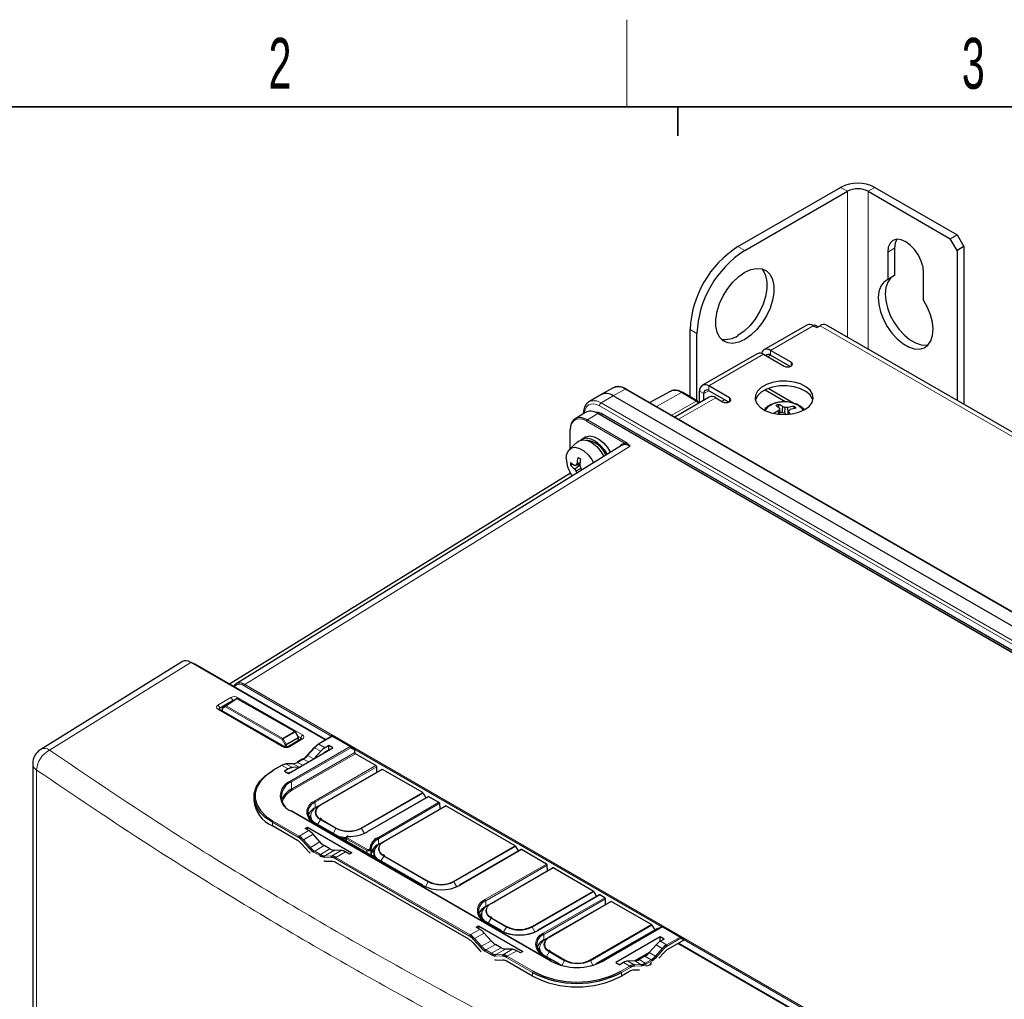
# Paper-space layout 'Blatt2' of a CAD drawing. Header units: millimetres. Extents: x 5 to 418, y 2 to 292.
# Tile 45 of 58: x 80 to 147, y 221 to 288. Entities that reach past the tile are written whole.
import ezdxf

# ---------------------------------------------------------------- set-up
doc = ezdxf.new("R2010")
doc.units = ezdxf.units.MM
doc.layers.add('SLD-0', color=7, linetype='Continuous')
doc.styles.add('SLDTEXTSTYLE1', font='TXT', dxfattribs={"width": 0.605})

psp = doc.layouts.new('Blatt2')

# ---------------------------------------------------------------- linework, layer by layer
at = {"color": 7, "linetype": 'Continuous', "lineweight": 25}
for p, q in [((129.145, 272.873), (136.216, 276.956)), ((129.616, 272.601), (136.687, 276.683)), ((138.101, 276.683), (143.758, 273.418)), ((138.573, 276.956), (144.23, 273.69)), ((143.758, 273.418), (144.23, 273.69)), ((144.23, 272.601), (143.758, 273.418)), ((144.23, 273.69), (144.701, 272.873)), ((139.928, 272.771), (139.928, 270.876)), ((144.701, 272.873), (144.23, 272.601)), ((144.701, 272.873), (144.701, 262.019)), ((139.457, 272.499), (139.457, 270.603)), ((144.23, 272.601), (144.23, 262.291)), ((139.928, 270.876), (139.457, 270.603)), ((141.932, 269.175), (141.932, 271.07)), ((133.88, 267.474), (130.934, 265.773)), ((134.33, 267.43), (134.566, 267.294)), ((134.663, 267.35), (134.497, 267.446)), ((134.566, 267.294), (134.802, 267.43)), ((182.017, 240.477), (135.252, 267.474)), ((125.845, 262.533), (125.845, 267.158)), ((126.316, 262.261), (126.316, 266.886)), ((130.463, 265.501), (126.691, 263.324)), ((130.913, 265.457), (132.327, 264.64)), ((132.798, 264.912), (131.384, 265.729)), ((132.746, 264.616), (131.384, 265.402)), ((120.556, 263.147), (119.719, 262.688)), ((128.556, 262.463), (127.141, 263.28)), ((119.698, 262.676), (118.881, 262.181)), ((176.874, 230.079), (120.542, 262.599)), ((177.783, 230.547), (121.45, 263.067)), ((124.468, 262.903), (123.067, 262.133)), ((127.163, 262.508), (124.791, 261.138)), ((126.352, 262.24), (125.339, 262.825)), ((126.505, 262.128), (126.505, 262.912)), ((126.788, 262.291), (126.788, 262.749)), ((128.504, 262.167), (127.141, 262.953)), ((127.613, 262.463), (128.084, 262.191)), ((131.01, 263.005), (132.437, 262.182)), ((132.993, 262.078), (131.224, 263.1)), ((126.436, 262.088), (126.436, 262.096)), ((131.948, 261.795), (131.96, 262.008)), ((132.072, 261.42), (131.998, 261.757)), ((132.186, 261.43), (132.244, 261.846)), ((132.382, 261.388), (132.401, 261.806)), ((132.603, 261.375), (132.578, 261.802)), ((133.008, 261.721), (133.017, 261.868)), ((118.639, 261.456), (117.921, 261.012)), ((175.274, 229.201), (119.521, 261.387)), ((149.382, 244.285), (119.868, 261.323)), ((131.951, 261.363), (131.921, 261.564)), ((132.058, 261.414), (132.005, 261.662)), ((132.591, 261.319), (132.649, 261.577)), ((132.626, 261.322), (132.656, 261.467)), ((133.741, 261.647), (133.613, 261.72)), ((117.573, 260.232), (117.573, 258.949)), ((118.648, 259.756), (118.412, 259.62)), ((121.129, 259.178), (94.586, 242.766)), ((118.091, 259.42), (117.539, 258.918)), ((117.755, 257.899), (117.613, 257.816)), ((118.249, 257.858), (117.904, 257.793)), ((118.246, 257.814), (117.904, 257.556)), ((118.252, 257.885), (117.985, 257.828)), ((118.26, 257.975), (118.043, 257.915)), ((117.611, 257.27), (94.132, 242.739)), ((117.573, 257.341), (117.573, 257.296)), ((118.322, 257.601), (117.985, 257.422)), ((118.103, 257.307), (118.043, 257.283)), ((90.878, 244.293), (81.123, 238.254)), ((100.75, 238.909), (91.506, 244.245)), ((100.758, 238.914), (91.737, 244.122)), ((94.395, 241.604), (93.646, 241.141)), ((94.395, 241.604), (94.396, 241.605)), ((94.606, 241.726), (94.396, 241.605)), ((94.605, 241.726), (94.606, 241.726)), ((98.638, 239.477), (94.673, 241.726)), ((97.88, 238.442), (93.406, 241.024)), ((93.613, 241.084), (93.613, 240.905)), ((98.872, 239.093), (98.662, 239.453)), ((99.074, 238.978), (98.182, 238.445)), ((98.881, 238.863), (98.881, 239.06)), ((101.173, 239.153), (100.247, 238.619)), ((101.24, 239.153), (102.457, 238.45)), ((98.19, 236.592), (101.245, 238.356)), ((99.952, 238.373), (99.478, 237.844)), ((100.409, 238.119), (99.94, 237.602)), ((100.967, 238.516), (100.709, 238.368)), ((100.762, 238.104), (100.967, 238.222)), ((101.245, 238.356), (100.967, 238.516)), ((100.967, 238.222), (100.967, 238.516)), ((100.967, 238.222), (100.99, 238.209)), ((102.457, 238.45), (102.707, 238.306)), ((102.757, 238.031), (102.755, 238.203)), ((99.175, 237.592), (98.779, 237.363)), ((104.213, 237.137), (102.804, 237.951)), ((80.571, 237.262), (80.571, 211.644)), ((97.707, 237.152), (97.091, 236.797)), ((98.169, 236.902), (97.911, 236.753)), ((97.911, 236.753), (98.19, 236.592)), ((98.491, 237.269), (98.017, 237.251)), ((98.928, 237.018), (98.467, 236.998)), ((100.387, 234.432), (104.63, 236.881)), ((104.266, 236.671), (104.261, 237.056)), ((107.429, 235.281), (104.663, 236.878)), ((95.808, 234.998), (95.808, 234.753)), ((107.831, 235.017), (103.602, 232.575)), ((107.462, 235.246), (107.654, 234.914)), ((108.594, 234.577), (107.831, 235.017)), ((107.831, 234.994), (107.831, 235.017)), ((116.289, 223.675), (98.375, 234.016)), ((100.18, 234.312), (100.024, 234.222)), ((100.181, 234.313), (100.387, 234.432)), ((104.748, 231.914), (108.99, 234.364)), ((108.627, 234.154), (108.621, 234.538)), ((113.793, 231.607), (109.024, 234.36)), ((99.71, 233.656), (99.706, 233.512)), ((100.454, 233.447), (100.358, 233.512)), ((98.814, 231.981), (97.077, 232.984)), ((99.326, 232.807), (99.486, 232.9)), ((99.583, 232.658), (99.326, 232.807)), ((99.486, 232.9), (99.483, 232.716)), ((99.486, 232.9), (102.541, 231.136)), ((107.429, 228.902), (100.004, 233.188)), ((100.351, 231.877), (99.881, 232.408)), ((102.067, 231.997), (102.116, 231.993)), ((102.136, 232.156), (102.125, 231.955)), ((99.113, 231.732), (99.587, 231.203)), ((101.045, 231.399), (100.649, 231.628)), ((101.823, 231.287), (101.345, 231.303)), ((103.904, 231.191), (104.1, 231.304)), ((104.384, 231.705), (104.541, 231.795)), ((104.542, 231.795), (104.748, 231.914)), ((114.209, 231.351), (109.966, 228.902)), ((113.826, 231.572), (114.018, 231.24)), ((115.963, 230.354), (114.242, 231.348)), ((100.696, 230.563), (101.17, 230.545)), ((102.381, 231.043), (102.123, 231.192)), ((102.541, 231.136), (102.381, 231.043)), ((104.07, 231.139), (104.067, 230.995)), ((104.814, 230.93), (104.719, 230.994)), ((110.599, 225.178), (101.469, 230.449)), ((112.137, 227.649), (116.379, 230.098)), ((116.016, 229.888), (116.01, 230.273)), ((119.179, 228.498), (116.413, 230.095)), ((119.595, 228.242), (115.352, 225.792)), ((119.212, 228.463), (119.403, 228.131)), ((119.97, 228.041), (119.628, 228.238)), ((120.023, 227.575), (120.017, 227.96)), ((111.93, 227.529), (111.774, 227.439)), ((111.931, 227.53), (112.137, 227.649)), ((116.144, 225.335), (120.386, 227.785)), ((123.186, 226.185), (120.42, 227.781)), ((111.459, 226.873), (111.456, 226.729)), ((112.204, 226.664), (112.108, 226.729)), ((111.111, 226.003), (111.271, 226.096)), ((111.368, 225.855), (111.111, 226.003)), ((111.271, 226.096), (111.268, 225.912)), ((111.271, 226.096), (114.326, 224.332)), ((112.815, 225.792), (111.754, 226.405)), ((123.602, 225.929), (119.359, 223.479)), ((123.903, 226.032), (119.821, 223.675)), ((123.219, 226.15), (123.41, 225.818)), ((123.677, 225.901), (123.635, 225.925)), ((123.97, 226.032), (125.187, 225.329)), ((112.136, 225.074), (111.666, 225.605)), ((115.937, 225.216), (115.78, 225.126)), ((115.938, 225.217), (116.144, 225.335)), ((123.778, 225.348), (120.723, 223.584)), ((124.056, 225.187), (123.778, 225.348)), ((123.783, 225.051), (123.778, 225.348)), ((124.056, 225.187), (123.799, 225.038)), ((125.187, 225.329), (125.432, 225.187)), ((110.898, 224.929), (111.372, 224.4)), ((112.83, 224.595), (112.434, 224.824)), ((113.608, 224.484), (113.13, 224.5)), ((115.466, 224.56), (115.463, 224.416)), ((123.501, 224.789), (123.031, 224.258)), ((123.783, 225.051), (123.802, 225.04)), ((125.413, 225.121), (124.332, 224.497)), ((146.957, 212.234), (125.023, 224.896)), ((147.198, 212.105), (125.031, 224.901)), ((114.166, 224.24), (113.908, 224.389)), ((114.326, 224.332), (114.166, 224.24)), ((116.822, 223.479), (115.761, 224.092)), ((116.21, 224.351), (116.115, 224.415)), ((123.044, 224.273), (122.061, 223.685)), ((122.733, 224.008), (122.337, 223.779)), ((123.704, 223.881), (124.033, 224.248)), ((112.481, 223.76), (112.955, 223.741)), ((114.991, 222.643), (113.254, 223.645)), ((117.006, 223.368), (116.788, 223.476)), ((120.723, 223.584), (121.001, 223.423)), ((121.259, 223.572), (121.001, 223.423)), ((122.037, 223.684), (121.559, 223.667)), ((121.677, 222.965), (121.119, 222.643)), ((121.976, 223.061), (122.357, 223.076))]:
    psp.add_line(p, q, dxfattribs=at)
at = {"color": 7, "linetype": 'Continuous', "lineweight": 18}
for p, q in [((136.687, 276.683), (136.216, 276.956)), ((136.687, 276.683), (136.687, 266.645)), ((138.101, 276.683), (138.573, 276.956)), ((138.101, 265.829), (138.101, 276.683)), ((129.145, 272.873), (129.616, 272.601)), ((139.928, 272.771), (139.457, 272.499)), ((134.33, 267.43), (131.384, 265.729)), ((181.839, 240.275), (134.802, 267.43)), ((125.845, 267.158), (126.316, 266.886)), ((130.913, 265.457), (127.141, 263.28)), ((131.195, 265.293), (131.384, 265.402)), ((131.384, 265.402), (131.384, 265.729)), ((132.798, 264.64), (132.798, 264.912)), ((127.141, 262.953), (127.141, 263.28)), ((120.542, 262.599), (119.715, 262.105)), ((121.369, 263.06), (120.542, 262.599)), ((177.702, 230.54), (121.369, 263.06)), ((125.258, 262.818), (123.54, 261.861)), ((125.054, 260.986), (127.613, 262.463)), ((126.271, 262.233), (125.258, 262.818)), ((126.788, 262.749), (126.505, 262.912)), ((126.788, 262.749), (127.141, 262.953)), ((128.556, 262.191), (128.556, 262.463)), ((175.932, 229.382), (119.599, 261.902)), ((119.715, 262.105), (176.047, 229.585)), ((124.583, 261.258), (126.271, 262.233)), ((126.435, 262.088), (126.436, 262.096)), ((128.226, 262.327), (128.037, 262.218)), ((119.487, 261.383), (118.77, 260.939)), ((175.24, 229.197), (119.487, 261.383)), ((119.735, 261.263), (119.835, 261.32)), ((149.321, 244.298), (119.835, 261.32)), ((121.377, 259.326), (118.723, 260.858)), ((118.77, 260.939), (121.423, 259.407)), ((117.592, 260.204), (117.592, 258.966)), ((121.722, 259.126), (95.18, 242.715)), ((117.592, 257.304), (117.592, 257.268)), ((91.472, 244.241), (81.723, 238.206)), ((100.729, 238.897), (91.472, 244.241)), ((101.168, 239.15), (95.134, 242.633)), ((95.18, 242.715), (143.875, 214.604)), ((93.321, 241.292), (94.212, 241.825)), ((94.332, 241.624), (93.441, 241.091)), ((93.854, 241.261), (94.605, 241.726)), ((94.639, 241.722), (93.887, 241.258)), ((94.332, 241.565), (94.332, 241.624)), ((94.605, 241.726), (94.395, 241.604)), ((98.604, 239.473), (94.639, 241.722)), ((94.683, 241.83), (99.157, 239.247)), ((97.794, 238.432), (93.321, 241.015)), ((93.441, 241.091), (93.443, 241.003)), ((93.841, 241.177), (93.633, 241.057)), ((93.633, 241.057), (93.633, 240.893)), ((93.646, 241.141), (93.854, 241.261)), ((97.745, 238.923), (93.841, 241.177)), ((93.887, 241.258), (97.791, 239.004)), ((97.791, 239.004), (98.604, 239.473)), ((98.637, 239.438), (97.824, 238.968)), ((98.847, 239.078), (98.637, 239.438)), ((97.953, 238.562), (97.745, 238.923)), ((97.824, 238.968), (98.032, 238.608)), ((98.032, 238.608), (98.847, 239.078)), ((98.861, 239.032), (98.046, 238.561)), ((99.157, 238.97), (98.266, 238.437)), ((99.042, 239.046), (98.828, 239.17)), ((98.861, 238.851), (98.861, 239.032)), ((99.039, 238.957), (99.042, 239.046)), ((101.206, 239.15), (100.28, 238.615)), ((102.424, 238.447), (101.206, 239.15)), ((97.953, 238.417), (97.953, 238.562)), ((98.046, 238.561), (98.046, 238.411)), ((98.342, 236.091), (102.424, 238.447)), ((102.471, 238.366), (98.389, 236.01)), ((98.397, 235.514), (102.757, 238.031)), ((99.981, 238.366), (99.507, 237.837)), ((100.409, 238.119), (99.981, 238.366)), ((100.709, 238.368), (100.28, 238.615)), ((102.755, 238.203), (102.471, 238.366)), ((123.898, 226.028), (102.75, 238.237)), ((102.804, 237.951), (98.444, 235.433)), ((99.208, 237.588), (98.812, 237.359)), ((99.166, 237.155), (98.812, 237.359)), ((99.562, 237.384), (99.208, 237.588)), ((99.927, 237.595), (99.507, 237.837)), ((80.843, 236.829), (80.843, 211.228)), ((97.74, 237.149), (97.125, 236.794)), ((98.169, 236.902), (97.74, 237.149)), ((98.513, 237.263), (98.039, 237.245)), ((98.467, 236.998), (98.039, 237.245)), ((98.933, 237.021), (98.513, 237.263)), ((99.971, 234.688), (104.213, 237.137)), ((104.261, 237.056), (100.018, 234.607)), ((104.663, 236.878), (100.42, 234.428)), ((98.397, 235.514), (98.389, 236.01)), ((103.186, 232.832), (107.429, 235.281)), ((107.462, 235.246), (103.22, 232.796)), ((107.831, 234.994), (103.636, 232.572)), ((108.527, 234.593), (107.831, 234.994)), ((116.255, 223.672), (98.342, 234.013)), ((100.024, 234.222), (100.018, 234.607)), ((100.023, 234.187), (100.024, 234.222)), ((104.331, 232.171), (108.527, 234.593)), ((108.621, 234.539), (104.378, 232.09)), ((109.024, 234.36), (104.781, 231.911)), ((97.125, 233.31), (98.919, 232.275)), ((100.196, 233.077), (100.387, 233.409)), ((101.448, 232.796), (100.387, 233.409)), ((100.42, 233.444), (101.481, 232.832)), ((97.077, 232.984), (97.077, 233.229)), ((98.872, 232.193), (97.077, 233.229)), ((99.583, 232.658), (98.919, 232.275)), ((107.395, 228.898), (99.971, 233.184)), ((101.256, 232.465), (101.448, 232.796)), ((103.412, 232.462), (103.22, 232.796)), ((99.625, 231.432), (99.151, 231.961)), ((99.881, 232.408), (99.218, 232.026)), ((99.218, 232.026), (99.692, 231.497)), ((102.189, 232.082), (102.181, 231.931)), ((103.574, 231.282), (102.189, 232.082)), ((102.236, 232.162), (103.621, 231.362)), ((104.384, 231.705), (104.378, 232.09)), ((100.351, 231.877), (99.692, 231.497)), ((100.649, 231.628), (99.991, 231.248)), ((99.991, 231.248), (100.387, 231.019)), ((101.045, 231.399), (100.387, 231.019)), ((101.345, 231.303), (100.686, 230.923)), ((101.823, 231.287), (101.16, 230.904)), ((103.578, 231.125), (103.574, 231.282)), ((103.914, 231.218), (104.11, 231.332)), ((109.55, 229.158), (113.793, 231.607)), ((113.826, 231.572), (109.584, 229.123)), ((114.242, 231.348), (110, 228.898)), ((100.34, 230.937), (99.943, 231.166)), ((101.133, 230.816), (100.659, 230.835)), ((100.686, 230.923), (101.16, 230.904)), ((110.657, 225.39), (101.412, 230.727)), ((102.123, 231.192), (101.459, 230.808)), ((101.459, 230.808), (110.704, 225.471)), ((104.556, 230.56), (104.748, 230.892)), ((107.812, 229.123), (104.748, 230.892)), ((104.781, 230.927), (107.845, 229.158)), ((111.721, 227.905), (115.963, 230.354)), ((116.01, 230.273), (111.768, 227.824)), ((116.413, 230.095), (112.17, 227.645)), ((107.619, 228.788), (107.812, 229.123)), ((109.776, 228.788), (109.584, 229.123)), ((114.936, 226.049), (119.179, 228.498)), ((119.212, 228.463), (114.969, 226.013)), ((119.628, 228.238), (115.386, 225.789)), ((115.728, 225.592), (119.97, 228.041)), ((120.017, 227.96), (115.775, 225.511)), ((111.774, 227.439), (111.768, 227.824)), ((111.773, 227.404), (111.774, 227.439)), ((120.42, 227.781), (116.177, 225.332)), ((111.452, 226.892), (111.423, 226.666)), ((111.945, 226.294), (112.137, 226.626)), ((113.198, 226.013), (112.137, 226.626)), ((112.17, 226.661), (113.231, 226.049)), ((111.368, 225.855), (110.704, 225.471)), ((112.781, 225.789), (111.721, 226.401)), ((113.005, 225.679), (113.198, 226.013)), ((115.162, 225.679), (114.969, 226.013)), ((118.943, 223.736), (123.186, 226.185)), ((123.219, 226.15), (118.976, 223.7)), ((123.635, 225.925), (119.392, 223.476)), ((123.936, 226.028), (119.855, 223.672)), ((125.154, 225.325), (123.936, 226.028)), ((111.41, 224.628), (110.936, 225.157)), ((111.666, 225.605), (111.003, 225.222)), ((111.003, 225.222), (111.477, 224.693)), ((115.78, 225.126), (115.775, 225.511)), ((124.228, 224.791), (125.154, 225.325)), ((125.201, 225.244), (124.275, 224.709)), ((125.413, 225.121), (125.201, 225.244)), ((143.828, 214.523), (125.437, 225.14)), ((112.136, 225.074), (111.477, 224.693)), ((112.434, 224.824), (111.776, 224.444)), ((112.83, 224.595), (112.172, 224.215)), ((113.13, 224.5), (112.471, 224.119)), ((113.608, 224.484), (112.945, 224.101)), ((115.78, 225.091), (115.78, 225.126)), ((123.455, 224.013), (123.929, 224.542)), ((123.501, 224.789), (123.929, 224.542)), ((123.996, 224.477), (123.522, 223.948)), ((123.799, 225.038), (124.228, 224.791)), ((146.923, 212.23), (125.003, 224.884)), ((112.125, 224.134), (111.728, 224.363)), ((111.776, 224.444), (112.172, 224.215)), ((112.918, 224.013), (112.444, 224.031)), ((112.471, 224.119), (112.945, 224.101)), ((114.991, 222.888), (113.197, 223.923)), ((113.908, 224.389), (113.244, 224.005)), ((113.244, 224.005), (115.038, 222.969)), ((116.788, 223.476), (115.728, 224.088)), ((115.952, 223.981), (116.144, 224.313)), ((117.204, 223.7), (116.144, 224.313)), ((116.177, 224.348), (117.238, 223.736)), ((122.998, 224.222), (122.111, 223.692)), ((122.733, 224.008), (123.156, 223.764)), ((123.031, 224.258), (123.455, 224.013)), ((117.014, 223.37), (117.204, 223.7)), ((119.157, 223.387), (118.976, 223.7)), ((121.072, 222.969), (121.688, 223.325)), ((121.735, 223.243), (121.119, 222.888)), ((121.259, 223.572), (121.688, 223.325)), ((121.559, 223.667), (121.986, 223.421)), ((121.986, 223.421), (122.461, 223.439)), ((122.488, 223.351), (122.014, 223.333)), ((122.037, 223.684), (122.461, 223.439)), ((122.337, 223.779), (122.759, 223.535)), ((122.759, 223.535), (123.156, 223.764)), ((123.203, 223.682), (122.806, 223.453)), ((114.991, 222.643), (114.991, 222.888)), ((121.119, 222.643), (121.119, 222.888))]:
    psp.add_line(p, q, dxfattribs=at)
at = {"color": 7, "linetype": 'Continuous', "lineweight": 25, "flags": 128}
for points in [[(141.932, 271.07), (141.889, 271.464), (141.766, 271.88), (141.569, 272.29), (141.313, 272.665), (141.014, 272.98), (140.694, 273.213), (140.374, 273.35), (140.075, 273.379), (139.819, 273.3), (139.623, 273.118), (139.499, 272.844), (139.457, 272.499)], [(140.087, 273.38), (139.97, 273.116), (139.928, 272.771)], [(129.616, 266.477), (129.2, 266.287), (128.801, 266.207), (128.439, 266.239), (128.127, 266.383), (127.881, 266.632), (127.711, 266.976), (127.624, 267.399), (127.624, 267.882), (127.711, 268.406), (127.881, 268.946), (128.127, 269.479), (128.439, 269.983), (128.801, 270.434), (129.2, 270.813), (129.616, 271.104), (130.033, 271.294), (130.431, 271.375), (130.794, 271.342), (131.105, 271.198), (131.351, 270.949), (131.522, 270.606), (131.609, 270.183), (131.609, 269.699), (131.522, 269.176), (131.351, 268.636), (131.105, 268.102), (130.794, 267.599), (130.431, 267.148), (130.033, 266.768), (129.616, 266.477)], [(130.777, 271.346), (130.88, 271.221), (131.05, 270.878), (131.137, 270.455), (131.137, 269.971), (131.05, 269.448), (130.88, 268.908), (130.634, 268.374), (130.322, 267.871), (129.96, 267.42), (129.561, 267.04), (129.145, 266.749)], [(139.457, 270.603), (139.186, 270.424), (138.983, 270.148), (138.855, 269.788), (138.809, 269.359), (138.846, 268.881), (138.965, 268.375), (139.161, 267.863), (139.425, 267.368), (139.745, 266.912), (140.107, 266.515), (140.496, 266.195), (140.893, 265.966), (141.281, 265.838), (141.643, 265.817), (141.963, 265.903), (142.227, 266.093), (142.423, 266.379), (142.542, 266.747), (142.58, 267.182), (142.533, 267.664), (142.406, 268.172), (142.202, 268.683), (141.932, 269.175)], [(139.743, 270.769), (139.658, 270.696), (139.454, 270.42), (139.326, 270.06), (139.28, 269.631), (139.317, 269.153), (139.437, 268.647), (139.633, 268.135), (139.897, 267.64), (140.217, 267.184), (140.579, 266.788), (140.967, 266.467), (141.364, 266.238), (141.752, 266.11), (142.115, 266.089), (142.242, 266.109)], [(131.384, 265.729), (131.26, 265.786), (131.14, 265.813), (131.03, 265.809), (130.934, 265.773), (130.855, 265.708), (130.796, 265.615), (130.765, 265.522)], [(132.327, 264.64), (132.435, 264.599), (132.562, 264.584), (132.69, 264.599), (132.798, 264.64), (132.87, 264.703), (132.896, 264.776), (132.87, 264.85), (132.798, 264.912)], [(133.741, 261.647), (134.048, 261.875), (134.247, 262.141), (134.326, 262.427), (134.279, 262.715), (134.109, 262.987), (133.827, 263.227), (133.451, 263.418), (133.004, 263.55), (132.515, 263.613), (132.014, 263.604), (131.532, 263.523), (131.101, 263.375), (130.746, 263.171), (130.491, 262.922), (130.351, 262.644), (130.336, 262.355), (130.445, 262.072), (130.673, 261.814), (131.004, 261.597), (131.419, 261.434), (131.89, 261.336), (132.39, 261.309), (132.885, 261.354), (133.345, 261.469), (133.741, 261.647)], [(134.307, 262.3), (134.279, 262.388), (134.109, 262.661), (133.827, 262.9), (133.451, 263.091), (133.004, 263.223), (132.515, 263.286), (132.014, 263.277), (131.532, 263.196), (131.101, 263.049), (130.746, 262.844), (130.491, 262.595), (130.351, 262.317), (130.347, 262.3)], [(128.084, 262.191), (128.192, 262.149), (128.32, 262.135), (128.447, 262.149), (128.556, 262.191), (128.628, 262.253), (128.653, 262.327), (128.628, 262.401), (128.556, 262.463)], [(118.648, 259.756), (118.677, 259.772), (118.939, 259.834), (119.241, 259.784), (119.561, 259.624), (119.876, 259.367), (120.161, 259.032), (120.364, 258.705)], [(117.315, 258.292), (117.358, 258.614), (117.484, 258.86), (117.683, 259.01), (117.938, 259.052), (118.229, 258.983), (118.532, 258.808), (118.823, 258.541), (119.078, 258.204), (119.202, 257.986)], [(118.091, 259.42), (118.217, 259.506), (118.479, 259.569), (118.782, 259.518), (119.102, 259.359), (119.416, 259.102), (119.701, 258.767), (119.912, 258.425)], [(118.308, 259.542), (118.441, 259.636), (118.703, 259.698), (119.006, 259.648), (119.326, 259.488), (119.64, 259.231), (119.925, 258.896), (120.132, 258.561)], [(93.406, 241.024), (93.405, 241.025), (93.403, 241.026)], [(99.48, 237.827), (99.477, 237.834), (99.476, 237.839), (99.477, 237.843), (99.478, 237.844)], [(97.077, 233.229), (96.592, 233.563), (96.214, 233.94), (95.956, 234.35), (95.825, 234.78), (95.825, 235.216), (95.956, 235.645), (96.214, 236.055), (96.592, 236.432), (97.077, 236.766)], [(97.125, 236.794), (96.647, 236.465), (96.275, 236.093), (96.02, 235.689), (95.891, 235.267), (95.891, 234.837), (96.02, 234.414), (96.275, 234.011), (96.647, 233.639), (97.125, 233.31)], [(100.152, 234.243), (100.231, 234.322), (100.387, 234.432)], [(99.714, 233.716), (99.635, 233.62), (99.592, 233.553)], [(99.706, 233.512), (99.706, 233.501), (99.718, 233.388)], [(104.513, 231.726), (104.592, 231.805), (104.748, 231.914)], [(104.073, 230.906), (103.998, 230.93), (103.867, 230.979)], [(104.071, 231.154), (103.997, 231.178), (103.926, 231.203)], [(104.067, 230.995), (104.067, 230.983), (104.09, 230.829)], [(111.902, 227.46), (111.981, 227.539), (112.137, 227.649)], [(111.464, 226.933), (111.385, 226.837), (111.342, 226.77)], [(111.456, 226.729), (111.456, 226.718), (111.468, 226.605)], [(115.909, 225.147), (115.988, 225.226), (116.144, 225.335)], [(115.471, 224.619), (115.392, 224.524), (115.349, 224.457)], [(115.463, 224.416), (115.463, 224.404), (115.475, 224.292)]]:
    psp.add_lwpolyline(points, dxfattribs=at)
at = {"color": 7, "linetype": 'Continuous', "lineweight": 18, "flags": 128}
for points in [[(119.599, 261.902), (119.395, 261.997), (119.198, 262.041), (119.018, 262.034), (118.859, 261.976), (118.729, 261.868), (118.632, 261.714), (118.573, 261.522), (118.557, 261.406)], [(133.631, 261.588), (133.558, 261.712), (133.345, 261.907), (133.042, 262.058), (132.676, 262.151), (132.278, 262.177), (131.885, 262.134), (131.531, 262.027), (131.247, 261.863), (131.06, 261.659), (131.023, 261.588)], [(97.824, 238.968), (97.814, 238.963), (97.803, 238.957), (97.792, 238.95), (97.781, 238.944), (97.771, 238.938), (97.761, 238.932), (97.752, 238.927), (97.745, 238.923)], [(98.032, 238.608), (98.022, 238.602), (98.012, 238.596), (98.001, 238.59), (97.99, 238.583), (97.979, 238.577), (97.969, 238.571), (97.96, 238.566), (97.953, 238.562)], [(99.952, 238.373), (99.954, 238.374), (99.959, 238.375), (99.965, 238.374), (99.973, 238.371), (99.981, 238.366)], [(99.478, 237.844), (99.48, 237.846), (99.484, 237.846), (99.491, 237.845), (99.499, 237.842), (99.507, 237.837)], [(100.181, 234.313), (99.989, 234.178), (99.846, 234.024), (99.759, 233.856), (99.729, 233.682), (99.759, 233.509), (99.846, 233.341), (99.989, 233.187), (100.018, 233.163)], [(100.387, 233.409), (100.231, 233.518), (100.115, 233.643), (100.044, 233.779), (100.02, 233.92), (100.044, 234.061), (100.115, 234.197), (100.152, 234.243)], [(104.542, 231.795), (104.35, 231.66), (104.207, 231.506), (104.119, 231.339), (104.089, 231.165), (104.119, 230.991), (104.207, 230.824), (104.321, 230.696)], [(104.748, 230.892), (104.592, 231.001), (104.476, 231.126), (104.405, 231.262), (104.381, 231.403), (104.405, 231.544), (104.476, 231.68), (104.513, 231.726)], [(111.931, 227.53), (111.739, 227.395), (111.596, 227.241), (111.508, 227.073), (111.479, 226.899), (111.508, 226.726), (111.596, 226.558), (111.739, 226.404), (111.767, 226.38)], [(112.137, 226.626), (111.981, 226.735), (111.865, 226.86), (111.794, 226.996), (111.77, 227.137), (111.794, 227.278), (111.865, 227.414), (111.902, 227.46)], [(115.938, 225.217), (115.746, 225.081), (115.603, 224.927), (115.515, 224.76), (115.486, 224.586), (115.515, 224.412), (115.603, 224.245), (115.746, 224.091), (115.774, 224.067)], [(116.144, 224.313), (115.988, 224.422), (115.872, 224.547), (115.801, 224.683), (115.777, 224.824), (115.801, 224.965), (115.872, 225.101), (115.909, 225.147)]]:
    psp.add_lwpolyline(points, dxfattribs=at)
at = {"color": 7, "linetype": 'Continuous', "lineweight": 25}
for centre, radius, start, end in [((137.394, 274.681), 2.562, 62.60967, 117.39033), ((137.394, 275.319), 1.537, 62.60967, 117.39033), ((132.979, 266.849), 7.141, 122.4763, 177.5237), ((133.45, 266.577), 7.141, 122.4763, 177.5237), ((134.067, 267.062), 0.453, 54.38242, 114.30712), ((134.428, 267.293), 0.168, 65.69288, 125.61758), ((135.065, 267.062), 0.453, 65.69288, 125.61758), ((128.26, 268.088), 1.605, 260.08974, 303.47027), ((130.649, 265.089), 0.453, 54.38242, 114.30712), ((131.245, 265.234), 0.218, 50.44855, 143.10907), ((126.893, 262.975), 0.393, 50.79671, 189.21404), ((120.057, 261.941), 0.817, 53.60996, 116.0303), ((127.003, 262.784), 0.218, 50.79671, 189.21404), ((127.349, 262.095), 0.453, 54.38242, 114.30712), ((126.269, 262.096), 0.167, 0, 60.00269), ((132.907, 259.051), 3.105, 107.7631, 112.0198), ((130.682, 260.09), 2.124, 51.71686, 60.01952), ((131.321, 260.556), 1.587, 54.4231, 66.24976), ((140.342, 262.335), 8.364, 183.96213, 184.61241), ((131.542, 258.821), 3.106, 73.95189, 76.93417), ((132.416, 258.149), 3.656, 87.45565, 90.23435), ((133.194, 259.196), 2.677, 93.8014, 103.31177), ((131.482, 260.065), 2.368, 45.11668, 49.58989), ((119.401, 260.644), 0.804, 57.32584, 92.6419), ((119.507, 261.356), 0.0334, 65.32395, 127.31983), ((119.854, 261.293), 0.0335, 65.69288, 125.61758), ((133.46, 258.441), 3.482, 116.23525, 122.22247), ((133.945, 259.921), 2.607, 138.09315, 140.92455), ((134.064, 257.066), 4.788, 114.52962, 116.57214), ((132.477, 256.712), 4.727, 92.72115, 94.87464), ((130.819, 257.179), 4.49, 69.25569, 71.37579), ((128.596, 257.76), 5.257, 42.30846, 43.49498), ((135.061, 259.218), 3.374, 133.65092, 135.64799), ((126.993, 261.157), 5.671, 3.13432, 4.24797), ((130.296, 259.417), 3.126, 37.89319, 40.99222), ((133.569, 258.532), 3.237, 97.39028, 104.98085), ((117.605, 260.228), 0.033, 115.415, 174.64674), ((118.545, 257.94), 1.609, 20.75124, 84.44074), ((119.61, 258.399), 2.297, 182.65584, 215.13588), ((120.177, 257.915), 2.566, 177.79386, 182.20614), ((119.543, 260.256), 2.958, 229.27128, 236.36561), ((119.136, 259.233), 2.08, 222.90346, 233.67882), ((120.375, 252.265), 6.055, 113.25211, 114.08461), ((120.078, 256.505), 2.476, 145.28299, 147.70945), ((121.09, 257.538), 3.071, 164.67254, 172.94357), ((120.433, 262.149), 4.443, 238.76618, 241.23919), ((124.111, 257.39), 5.88, 171.54824, 176.01342), ((123.171, 259.218), 5.126, 196.07178, 197.78491), ((120.937, 259.286), 3.492, 209.70073, 212.26913), ((121.005, 258.599), 3.241, 201.28315, 203.94422), ((122.645, 260.399), 5.149, 212.24559, 213.9895), ((91.492, 244.215), 0.0334, 65.33019, 127.34012), ((91.724, 244.098), 0.0268, 61.73179, 106.52115), ((94.64, 241.668), 0.0667, 60.4338, 120.00531), ((93.68, 241.084), 0.0667, 121.72916, 180), ((98.605, 239.419), 0.0667, 30.29884, 60.4338), ((98.815, 239.06), 0.0667, 0, 30.29884), ((101.206, 239.096), 0.0667, 60.00269, 119.99731), ((81.737, 237.262), 1.167, 121.76054, 180), ((100.829, 237.589), 1.163, 120.82793, 138.78045), ((100.919, 237.545), 1.247, 120.82793, 138.78045), ((100.261, 238.588), 0.0335, 54.38242, 114.30712), ((102.86, 238.037), 0.103, 183.22965, 237.34774), ((98.466, 237.922), 0.66, 274.05673, 301.56592), ((98.792, 237.332), 0.0335, 54.38242, 114.30712), ((98.48, 238.703), 1.33, 300.82793, 318.78045), ((98.57, 238.659), 1.247, 300.82793, 318.78045), ((97.105, 236.766), 0.0335, 54.38242, 114.30712), ((98.086, 236.587), 0.66, 94.05673, 121.56592), ((98.018, 237.21), 0.0413, 59.25628, 91.9406), ((104.158, 237.051), 0.103, 3.22965, 57.34774), ((104.644, 236.85), 0.0335, 54.38183, 114.31395), ((98.773, 234.999), 1.082, 110.78342, 249.21658), ((98.976, 234.304), 1.342, 115.59802, 161.26642), ((97.922, 234.929), 2.121, 184.78227, 246.53787), ((107.378, 235.199), 0.0962, 28.85561, 58.04533), ((100.293, 233.883), 0.775, 110.78342, 249.21658), ((100.444, 233.35), 0.968, 115.71356, 160.11244), ((100.2, 234.286), 0.0331, 125.42533, 184.54716), ((109.004, 234.333), 0.0335, 54.38183, 114.31395), ((100.313, 233.658), 0.603, 180.1527, 220.05523), ((99.985, 233.161), 0.033, 355.39227, 54.64153), ((102.334, 234.477), 1.853, 242.60967, 297.39033), ((98.175, 230.911), 1.247, 41.21955, 59.17207), ((98.275, 231.194), 1.163, 41.21955, 59.17207), ((98.28, 231.204), 1.247, 41.21955, 59.17207), ((102.313, 234.625), 2.494, 255.87777, 265.90915), ((102.383, 234.928), 2.669, 268.38774, 297.99763), ((102.411, 232.263), 0.103, 174.14285, 180.9681), ((103.622, 232.549), 0.033, 125.35847, 184.60773), ((104.707, 231.333), 0.918, 114.17353, 175.58197), ((104.741, 231.283), 0.884, 114.17353, 175.58197), ((100.625, 232.308), 1.33, 221.21955, 239.17207), ((100.629, 232.318), 1.247, 221.21955, 239.17207), ((104.74, 230.906), 0.875, 114.02211, 176.54462), ((104.759, 231.137), 0.67, 110.20378, 213.76504), ((104.561, 231.768), 0.0331, 125.42533, 184.54716), ((113.742, 231.525), 0.0962, 28.85561, 58.04533), ((114.223, 231.321), 0.0329, 53.76669, 114.92285), ((100.669, 232.171), 1.452, 221.81589, 226.63321), ((100.708, 231.537), 0.704, 238.43408, 265.94327), ((100.733, 231.581), 0.66, 238.43408, 265.94327), ((100.718, 231.075), 0.512, 257.9538, 267.55546), ((101.089, 230.202), 0.616, 58.43408, 85.94327), ((101.113, 230.246), 0.66, 58.43408, 85.94327), ((101.124, 229.886), 0.66, 58.43408, 85.94327), ((115.908, 230.268), 0.103, 3.22965, 57.34774), ((116.393, 230.067), 0.0335, 54.38183, 114.31395), ((108.698, 231.411), 2.83, 242.60967, 297.39033), ((107.41, 228.875), 0.033, 355.39227, 54.64153), ((108.698, 230.803), 1.853, 242.60967, 297.39033), ((109.986, 228.875), 0.033, 125.35847, 184.60773), ((119.128, 228.416), 0.0962, 28.85561, 58.04533), ((119.609, 228.212), 0.0329, 53.76669, 114.92285), ((119.915, 227.954), 0.103, 3.22965, 57.34774), ((112.043, 227.1), 0.775, 110.78342, 249.21658), ((112.193, 226.567), 0.968, 115.71356, 160.11244), ((112.148, 226.872), 0.669, 110.19577, 215.13232), ((111.95, 227.503), 0.0331, 125.42533, 184.54716), ((120.4, 227.754), 0.0335, 54.38183, 114.31395), ((111.735, 226.378), 0.033, 355.39227, 54.64153), ((114.083, 227.694), 1.853, 242.60967, 297.39033), ((123.135, 226.103), 0.0962, 28.85561, 58.04533), ((123.616, 225.899), 0.0329, 53.76669, 114.92285), ((123.936, 225.974), 0.0667, 60.00269, 119.99731), ((109.96, 224.107), 1.247, 41.21955, 59.17207), ((110.061, 224.39), 1.163, 41.21955, 59.17207), ((110.065, 224.401), 1.247, 41.21955, 59.17207), ((114.083, 228.302), 2.83, 242.60967, 297.39033), ((112.796, 225.766), 0.033, 355.39227, 54.64153), ((114.083, 228.185), 2.728, 242.60967, 297.39033), ((116.05, 224.787), 0.775, 110.78342, 249.21658), ((115.371, 225.766), 0.033, 125.35847, 184.60773), ((115.957, 225.19), 0.0331, 125.42533, 184.54716), ((112.41, 225.504), 1.33, 221.21955, 239.17207), ((112.414, 225.515), 1.247, 221.21955, 239.17207), ((116.2, 224.254), 0.968, 115.71356, 160.11244), ((116.069, 224.561), 0.603, 180.1527, 220.05523), ((124.866, 223.72), 1.247, 120.82793, 138.78045), ((124.871, 223.71), 1.163, 120.82793, 138.78045), ((124.971, 223.427), 1.247, 120.82793, 138.78045), ((112.454, 225.368), 1.452, 221.81589, 226.63321), ((112.494, 224.734), 0.704, 238.43408, 265.94327), ((112.518, 224.778), 0.66, 238.43408, 265.94327), ((112.874, 223.398), 0.616, 58.43408, 85.94327), ((112.898, 223.442), 0.66, 58.43408, 85.94327), ((115.742, 224.065), 0.033, 355.39227, 54.64153), ((122.517, 224.834), 1.247, 300.82793, 318.78045), ((122.522, 224.824), 1.33, 300.82793, 318.78045), ((112.503, 224.272), 0.512, 257.9538, 267.55546), ((112.909, 223.083), 0.66, 58.43408, 85.94327), ((118.055, 227.145), 3.912, 242.60967, 297.39033), ((116.27, 223.648), 0.033, 355.39227, 54.64153), ((116.802, 223.452), 0.033, 355.39227, 54.64153), ((118.09, 225.381), 1.853, 242.60967, 297.39033), ((119.378, 223.452), 0.033, 125.35847, 184.60773), ((119.84, 223.648), 0.033, 125.35847, 184.60773), ((122.033, 222.762), 0.66, 94.05673, 121.56592), ((122.057, 222.718), 0.616, 94.05673, 121.56592), ((122.414, 224.097), 0.66, 274.05673, 301.56592), ((122.438, 224.053), 0.704, 274.05673, 301.56592), ((118.055, 228.769), 6.632, 242.48054, 297.51946), ((118.055, 228.524), 6.632, 242.48054, 297.51946), ((118.055, 228.76), 6.53, 242.48054, 297.51946), ((122.023, 222.402), 0.66, 94.05673, 121.56592)]:
    psp.add_arc(centre, radius, start, end, dxfattribs=at)
at = {"color": 7, "linetype": 'Continuous', "lineweight": 18}
for centre, radius, start, end in [((120.885, 262.382), 0.833, 54.47319, 113.27203), ((121.416, 262.992), 0.0825, 65.36022, 124.60414), ((124.788, 262.159), 0.809, 54.47319, 113.27203), ((125.305, 262.75), 0.0825, 65.36022, 124.60414), ((119.236, 261.458), 0.805, 53.55959, 116.59262), ((119.855, 261.89), 0.257, 123.22971, 177.34769), ((126.318, 262.165), 0.0825, 65.36022, 124.60414), ((126.139, 262.02), 0.251, 9.16446, 58.24462), ((118.826, 260.853), 0.103, 123.22971, 177.34769), ((117.604, 260.234), 0.032, 184.13119, 247.18895), ((121.479, 259.321), 0.103, 123.22971, 177.34769), ((117.605, 257.298), 0.0329, 185.08031, 246.23983), ((95.236, 242.629), 0.103, 123.22971, 177.34769), ((94.071, 241.605), 0.261, 4.27886, 57.49198), ((94.823, 241.616), 0.255, 123.23993, 157.14447), ((94.619, 241.694), 0.0344, 55.30387, 114.17385), ((94.659, 241.696), 0.0329, 65.80137, 127.85656), ((93.18, 241.072), 0.261, 4.27886, 57.49198), ((93.372, 240.945), 0.0867, 68.86025, 126.31909), ((93.646, 241.087), 0.0329, 185.07867, 246.24147), ((93.684, 241.092), 0.0619, 127.93633, 214.97606), ((93.892, 241.212), 0.0619, 127.93633, 214.97606), ((93.944, 241.172), 0.103, 123.22846, 177.33874), ((93.868, 241.23), 0.0344, 55.30387, 114.17385), ((98.624, 239.447), 0.0329, 65.80137, 127.85656), ((98.55, 239.39), 0.099, 28.85595, 57.1252), ((97.759, 240.948), 1.747, 300.1637, 301.13196), ((97.847, 238.918), 0.103, 123.22846, 177.33874), ((97.737, 238.921), 0.099, 28.85595, 57.1252), ((97.969, 240.589), 1.747, 300.1637, 301.13196), ((98.762, 239.027), 0.099, 2.87124, 31.15373), ((98.848, 239.063), 0.0333, 292.64045, 354.70608), ((99.299, 239.031), 0.257, 123.29063, 176.72092), ((99.109, 238.907), 0.0792, 52.42884, 116.31591), ((101.187, 239.123), 0.0335, 54.38242, 114.30712), ((101.226, 239.123), 0.0335, 65.68605, 125.61817), ((82.514, 236.731), 1.674, 118.20512, 176.62176), ((81.384, 237.749), 0.569, 53.50035, 117.35004), ((97.845, 238.365), 0.084, 66.35888, 127.18532), ((98, 238.653), 0.103, 242.65648, 296.76622), ((97.947, 238.557), 0.099, 2.87124, 31.15373), ((98.217, 238.374), 0.0794, 52.47433, 115.88882), ((102.443, 238.42), 0.0335, 65.68605, 125.61817), ((102.368, 238.361), 0.103, 3.22965, 57.34774), ((102.421, 238.401), 0.0611, 325.21974, 53.44047), ((99.189, 237.561), 0.0335, 54.38242, 114.30712), ((81.112, 237.301), 0.543, 184.14416, 240.23611), ((97.721, 237.122), 0.0335, 54.38242, 114.30712), ((98.492, 237.228), 0.0413, 59.25628, 91.9406), ((98.736, 235.052), 1.111, 110.78342, 249.21658), ((98.287, 236.004), 0.103, 3.22965, 57.34774), ((98.987, 234.28), 1.275, 115.2343, 164.97065), ((98.499, 235.52), 0.103, 183.22965, 237.34774), ((100.256, 233.936), 0.804, 110.78342, 249.21658), ((99.915, 234.601), 0.103, 3.22965, 57.34774), ((98.362, 233.987), 0.0329, 65.07715, 126.23331), ((100.607, 233.936), 0.526, 110.78342, 249.21658), ((100.401, 234.401), 0.0335, 54.38183, 114.31395), ((97.18, 233.224), 0.102, 122.60548, 177.39452), ((100.471, 233.362), 0.0962, 121.95467, 151.14439), ((99.99, 233.158), 0.0329, 65.07715, 126.23331), ((101.532, 232.75), 0.0962, 121.95467, 151.14439), ((102.334, 234.506), 1.926, 242.60967, 297.39033), ((103.135, 232.75), 0.0962, 28.85561, 58.04533), ((98.974, 232.188), 0.102, 122.60548, 177.39452), ((99.316, 231.857), 0.195, 120.28567, 147.96719), ((102.304, 234.568), 2.388, 250.84374, 266.31132), ((102.291, 232.076), 0.103, 122.65226, 176.77035), ((103.616, 232.546), 0.0329, 53.76669, 114.92285), ((104.276, 232.084), 0.103, 3.22965, 57.34774), ((99.79, 231.328), 0.195, 120.28567, 147.96719), ((100.046, 231.161), 0.102, 122.60548, 177.39452), ((103.677, 231.276), 0.103, 122.65226, 176.77035), ((103.798, 231.343), 0.0612, 7.45141, 95.61913), ((104.968, 231.419), 0.526, 110.78342, 249.21658), ((104.761, 231.884), 0.0335, 54.38183, 114.31395), ((100.442, 230.932), 0.102, 122.60548, 177.39452), ((100.73, 230.861), 0.0762, 125.62038, 200.02489), ((101.204, 230.842), 0.0762, 125.62038, 200.02489), ((101.514, 230.722), 0.102, 122.60548, 177.39452), ((104.832, 230.845), 0.0962, 121.95467, 151.14439), ((107.415, 228.872), 0.0329, 65.07715, 126.23331), ((107.896, 229.076), 0.0962, 121.95467, 151.14439), ((108.698, 230.832), 1.926, 242.60967, 297.39033), ((109.499, 229.076), 0.0962, 28.85561, 58.04533), ((109.98, 228.872), 0.0329, 53.76669, 114.92285), ((112.006, 227.153), 0.804, 110.78342, 249.21658), ((111.665, 227.818), 0.103, 3.22965, 57.34774), ((112.357, 227.153), 0.526, 110.78342, 249.21658), ((112.151, 227.618), 0.0335, 54.38183, 114.31395), ((112.221, 226.579), 0.0962, 121.95467, 151.14439), ((111.74, 226.375), 0.0329, 65.07715, 126.23331), ((113.282, 225.967), 0.0962, 121.95467, 151.14439), ((114.083, 227.723), 1.926, 242.60967, 297.39033), ((114.885, 225.967), 0.0962, 28.85561, 58.04533), ((123.917, 226.002), 0.0329, 53.76669, 114.92285), ((123.956, 226.001), 0.0335, 65.68605, 125.61817), ((110.759, 225.385), 0.102, 122.60548, 177.39452), ((111.101, 225.054), 0.195, 120.28567, 147.96719), ((112.801, 225.763), 0.0329, 65.07715, 126.23331), ((116.013, 224.84), 0.804, 110.78342, 249.21658), ((115.366, 225.763), 0.0329, 53.76669, 114.92285), ((115.672, 225.505), 0.103, 3.22965, 57.34774), ((116.364, 224.84), 0.526, 110.78342, 249.21658), ((116.158, 225.305), 0.0335, 54.38183, 114.31395), ((125.173, 225.298), 0.0335, 65.68605, 125.61817), ((125.098, 225.239), 0.102, 2.60548, 57.39452), ((125.151, 225.279), 0.0615, 324.81491, 53.64876), ((111.575, 224.525), 0.195, 120.28567, 147.96719), ((123.83, 224.373), 0.195, 32.03281, 59.71433), ((124.172, 224.705), 0.102, 2.60548, 57.39452), ((111.831, 224.358), 0.102, 122.60548, 177.39452), ((112.227, 224.129), 0.102, 122.60548, 177.39452), ((112.515, 224.057), 0.0762, 125.62038, 200.02489), ((112.989, 224.039), 0.0762, 125.62038, 200.02489), ((113.299, 223.919), 0.102, 122.60548, 177.39452), ((115.747, 224.062), 0.0329, 65.07715, 126.23331), ((116.228, 224.266), 0.0962, 121.95467, 151.14439), ((123.356, 223.844), 0.195, 32.03281, 59.71433), ((116.275, 223.645), 0.0329, 65.07715, 126.23331), ((116.808, 223.449), 0.0329, 65.07715, 126.23331), ((117.289, 223.654), 0.0962, 121.95467, 151.14439), ((118.09, 225.41), 1.926, 242.60967, 297.39033), ((118.892, 223.654), 0.0962, 28.85561, 58.04533), ((119.373, 223.449), 0.0329, 53.76669, 114.92285), ((119.835, 223.645), 0.0329, 53.76669, 114.92285), ((121.632, 223.238), 0.102, 2.60548, 57.39452), ((121.942, 223.359), 0.0762, 339.97511, 54.37962), ((122.416, 223.377), 0.0762, 339.97511, 54.37962), ((122.704, 223.449), 0.102, 2.60548, 57.39452), ((123.101, 223.678), 0.102, 2.60548, 57.39452), ((115.093, 222.883), 0.102, 122.60548, 177.39452), ((121.017, 222.883), 0.102, 2.60548, 57.39452)]:
    psp.add_arc(centre, radius, start, end, dxfattribs=at)
at = {"color": 7, "linetype": 'Continuous', "lineweight": 25}
for centre, major_axis, ratio, start_param, end_param in [((118.771, 259.578), (-0.835, 1.443), 0.577226, 5.49731, 7.067794), ((119.488, 260.022), (-0.835, 1.443), 0.577226, 5.49731, 6.300159), ((121.721, 258.172), (-0.582, 1.012), 0.577184, 5.499017, 6.301631), ((91.473, 243.289), (-0.585, 1.01), 0.577217, 5.497013, 6.299938), ((95.181, 241.762), (-0.585, 1.01), 0.577225, 5.497024, 6.666512), ((100.697, 237.558), (0.513, 0.859), 0.56722, 0.793746, 1.230078), ((100.75, 237.295), (0.513, 0.859), 0.56722, 0.793746, 1.054713), ((102.707, 238.229), (-0.0222, 0.0812), 0.512471, 4.247129, 5.805584), ((98.157, 236.092), (0.513, 0.859), 0.56722, 0.357413, 0.793746), ((98.095, 235.762), (0.513, 0.859), 0.56722, 0.532778, 0.706048), ((108.527, 234.538), (0.0943, 0), 0.577382, 0.017453, 1.570796), ((108.574, 234.511), (0.0324, 0.0582), 0.587367, 5.488668, 5.506121), ((99.571, 231.835), (-0.487, 0.874), 0.587367, 5.070574, 5.506906), ((100.661, 232.451), (-0.487, 0.874), 0.587367, 1.928982, 2.365314), ((101.058, 232.222), (-0.487, 0.874), 0.587367, 2.365314, 2.801646), ((102.111, 230.368), (-0.487, 0.874), 0.587367, 5.506906, 5.943239), ((111.356, 225.031), (-0.487, 0.874), 0.587367, 5.070574, 5.506906), ((125.366, 225.149), (0.0809, 0.0217), 0.51759, 5.190086, 6.760882), ((112.446, 225.648), (-0.487, 0.874), 0.587367, 1.928982, 2.365314), ((112.843, 225.419), (-0.487, 0.874), 0.587367, 2.365314, 2.801646), ((113.896, 223.565), (-0.487, 0.874), 0.587367, 5.506906, 5.943239), ((123.811, 224.215), (0.487, 0.874), 0.587367, 0.776279, 1.212611), ((122.721, 224.832), (0.487, 0.874), 0.587367, 3.917871, 4.354204), ((121.271, 222.748), (0.487, 0.874), 0.587367, 0.339947, 0.776279), ((122.324, 224.603), (0.487, 0.874), 0.587367, 3.481539, 3.917871), ((122.768, 223.598), (0.433, 0.007), 0.587473, 4.795405, 6.181725), ((122.769, 223.544), (0.367, 0.007), 0.589303, 5.550064, 6.272216)]:
    psp.add_ellipse(centre, major_axis=major_axis, ratio=ratio, start_param=start_param, end_param=end_param, dxfattribs=at)
at = {"color": 7, "linetype": 'Continuous', "lineweight": 18}
for centre, major_axis, ratio, start_param, end_param in [((118.724, 259.551), (-0.8, 1.386), 0.577201, 5.498017, 7.0685), ((121.768, 258.199), (-0.617, 1.068), 0.577206, 5.963116, 6.626795), ((95.134, 241.735), (-0.55, 0.953), 0.577206, 5.498021, 6.575586), ((94.447, 241.689), (0.333, 0.005), 0.587831, 0.776152, 2.346644), ((94.449, 241.554), (0.167, 0.006), 0.618458, 1.341988, 2.335079), ((93.556, 241.156), (0.333, 0.005), 0.58748, 2.347599, 3.91809), ((93.559, 241.021), (0.167, 0), 0.597666, 2.356933, 3.154135), ((98.924, 238.971), (0.167, 0.011), 0.595357, 6.213133, 7.029934), ((98.921, 239.106), (0.334, 0.005), 0.587108, 5.488255, 7.058746), ((98.03, 238.573), (0.333, 0.005), 0.587472, 3.918085, 5.488576)]:
    psp.add_ellipse(centre, major_axis=major_axis, ratio=ratio, start_param=start_param, end_param=end_param, dxfattribs=at)
at = {"color": 7, "linetype": 'Continuous', "lineweight": 25}
for points, knots in [([(121.45, 263.067), (121.395, 263.096), (121.236, 263.181), (120.984, 263.24), (120.736, 263.235), (120.618, 263.166), (120.573, 263.141)], [0, 0, 0, 0, 0.179559, 0.521521, 0.821854, 1, 1, 1, 1]), ([(125.339, 262.825), (125.285, 262.853), (125.128, 262.937), (124.88, 262.994), (124.638, 262.987), (124.526, 262.92), (124.486, 262.896)], [0, 0, 0, 0, 0.1825593, 0.5302622, 0.8344855, 1, 1, 1, 1]), ([(118.881, 262.168), (118.859, 262.157), (118.756, 262.111), (118.631, 261.937), (118.522, 261.679), (118.51, 261.47), (118.504, 261.366)], [0, 0, 0, 0, 0.086791, 0.392807, 0.700331, 1, 1, 1, 1]), ([(132.306, 262.177), (132.216, 262.176), (131.991, 262.174), (131.642, 262.094), (131.298, 261.944), (131.066, 261.786), (130.985, 261.663), (130.967, 261.635)], [0, 0, 0, 0, 0.16452, 0.412351, 0.664222, 0.92274, 1, 1, 1, 1]), ([(133.706, 261.62), (133.703, 261.627), (133.655, 261.717), (133.483, 261.855), (133.199, 262.027), (132.839, 262.137), (132.529, 262.189), (132.351, 262.179), (132.306, 262.177)], [0, 0, 0, 0, 0.016459, 0.225355, 0.450178, 0.685624, 0.921793, 1, 1, 1, 1]), ([(93.406, 241.024), (93.399, 241.029), (93.387, 241.038), (93.388, 241.038), (93.388, 241.037)], [0, 0, 0, 0, 0.593656, 1, 1, 1, 1]), ([(99.095, 238.993), (99.095, 238.994), (99.096, 238.998), (99.091, 238.988), (99.078, 238.981), (99.074, 238.978)], [0, 0, 0, 0, 0.093351, 0.692666, 1, 1, 1, 1]), ([(98.182, 238.445), (98.171, 238.44), (98.149, 238.428), (98.094, 238.413), (98.03, 238.407), (97.965, 238.412), (97.911, 238.426), (97.89, 238.437), (97.88, 238.442)], [0, 0, 0, 0, 0.155842, 0.320249, 0.499357, 0.686668, 0.853525, 1, 1, 1, 1]), ([(102.308, 232.272), (102.303, 232.272), (102.276, 232.274), (102.23, 232.263), (102.181, 232.237), (102.152, 232.2), (102.138, 232.17), (102.141, 232.155), (102.141, 232.153)], [0, 0, 0, 0, 0.067818, 0.331153, 0.58392, 0.79032, 0.977333, 1, 1, 1, 1]), ([(103.859, 231.351), (103.86, 231.287), (103.863, 231.156), (103.866, 231.025), (103.867, 230.958)], [0, 0, 0, 0, 0.4929092, 1, 1, 1, 1])]:
    psp.add_open_spline(points, degree=3, knots=knots, dxfattribs=at)
at = {"color": 7, "linetype": 'Continuous', "lineweight": 18}
for points, knots in [([(121.377, 259.326), (121.433, 259.303), (121.532, 259.263), (121.641, 259.189), (121.7, 259.143), (121.721, 259.126), (121.722, 259.126)], [0, 0, 0, 0, 0.461529, 0.806843, 0.992965, 1, 1, 1, 1]), ([(121.423, 259.407), (121.48, 259.366), (121.577, 259.296), (121.662, 259.197), (121.706, 259.145), (121.721, 259.126), (121.722, 259.126)], [0, 0, 0, 0, 0.472729, 0.812204, 0.993284, 1, 1, 1, 1]), ([(81.723, 238.206), (84.301, 236.46), (88.704, 233.479), (95.22, 229.414), (101.086, 225.923), (107.106, 222.527), (112.316, 219.727), (115.541, 218.074), (116.67, 217.496)], [0, 0, 0, 0, 0.237503, 0.405606, 0.573709, 0.741642, 0.909575, 1, 1, 1, 1]), ([(115.913, 216.047), (114.78, 216.627), (111.544, 218.285), (106.315, 221.095), (100.274, 224.504), (94.387, 228.007), (87.849, 232.086), (83.43, 235.077), (80.843, 236.829)], [0, 0, 0, 0, 0.090427, 0.258359, 0.426292, 0.594393, 0.762495, 1, 1, 1, 1]), ([(102.189, 232.082), (102.177, 232.091), (102.153, 232.108), (102.139, 232.134), (102.141, 232.149), (102.142, 232.153)], [0, 0, 0, 0, 0.4268466, 0.842722, 1, 1, 1, 1]), ([(102.308, 232.261), (102.297, 232.26), (102.274, 232.259), (102.244, 232.25), (102.221, 232.235), (102.207, 232.217), (102.205, 232.197), (102.214, 232.178), (102.229, 232.168), (102.236, 232.162)], [0, 0, 0, 0, 0.142474, 0.284952, 0.427322, 0.569562, 0.711749, 0.853982, 1, 1, 1, 1]), ([(103.859, 231.351), (103.857, 231.34), (103.854, 231.319), (103.825, 231.29), (103.783, 231.269), (103.73, 231.256), (103.674, 231.254), (103.618, 231.262), (103.589, 231.275), (103.574, 231.282)], [0, 0, 0, 0, 0.145981, 0.288211, 0.430421, 0.572696, 0.715089, 0.857563, 1, 1, 1, 1]), ([(103.621, 231.362), (103.63, 231.358), (103.648, 231.35), (103.681, 231.345), (103.715, 231.346), (103.747, 231.354), (103.772, 231.367), (103.789, 231.384), (103.791, 231.397), (103.792, 231.404)], [0, 0, 0, 0, 0.142474, 0.284952, 0.427322, 0.569562, 0.711749, 0.853982, 1, 1, 1, 1])]:
    psp.add_open_spline(points, degree=3, knots=knots, dxfattribs=at)
at = {"layer": 'SLD-0', "lineweight": 18}
psp.add_line((121.5, 282.5), (121.5, 288.5), dxfattribs=at)
at = {"layer": 'SLD-0', "lineweight": 35}
psp.add_line((408, 282.5), (26, 282.5), dxfattribs=at)
at = {"layer": 'SLD-0'}
for p, q in [((125, 280.5), (125, 282.5)), ((125, 282.5), (125, 280.5))]:
    psp.add_line(p, q, dxfattribs=at)

# ---------------------------------------------------------------- texts
at = {"layer": 'SLD-0', "char_height": 3.5, "attachment_point": 2, "style": 'SLDTEXTSTYLE1'}
for s, insert in [('2', (97.603, 287.243)), ('3', (145.353, 287.243))]:
    psp.add_mtext(s, dxfattribs=dict(at, insert=insert))

doc.saveas('drawing.dxf')
